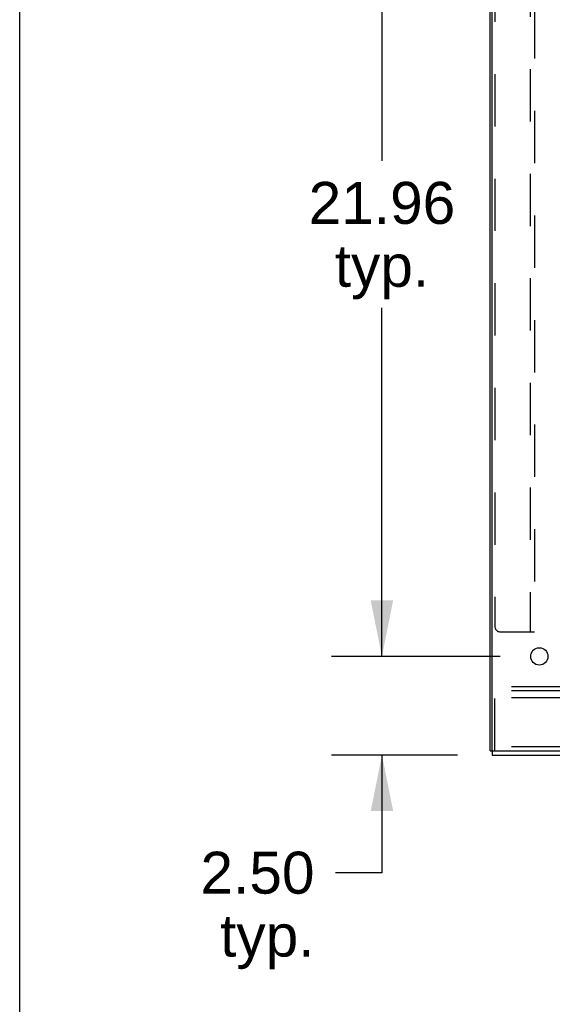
# Model space of a CAD drawing. Header units: inches. Extents: x 0 to 241, y 0 to 156.
# Tile 1 of 70: x 0 to 13, y 37 to 62. Entities that reach past the tile are written whole.
import ezdxf

# ---------------------------------------------------------------- set-up
doc = ezdxf.new("R2010")
doc.units = ezdxf.units.IN
doc.header["$LTSCALE"] = 13.251942
doc.header["$MEASUREMENT"] = 0
doc.linetypes.add('HIDDEN', pattern=[0.2, 0.1, -0.1])
doc.layers.get('0').update_dxf_attribs({"linetype": 'CONTINUOUS'})
doc.layers.add('DEFAULT_2', color=8, linetype='HIDDEN')
doc.layers.add('DIMENSIONS', color=7, linetype='CONTINUOUS')
doc.styles.get("Standard").update_dxf_attribs({"font": 'arial.ttf'})
doc.dimstyles.new('DIMSTYLE_1', dxfattribs={"dimtxt": 1.06299, "dimasz": 1.41732, "dimexe": 0.09, "dimexo": 0.07, "dimgap": 0.0375, "dimtad": 0, "dimtih": 1, "dimtoh": 1, "dimzin": 4, "dimdsep": 46, "dimtxsty": 'Standard', "dimblk": '_FILLED', "dimblk1": '_FILLED', "dimblk2": '_FILLED', "dimcen": 0.09, "dimazin": 1, "dimtfac": 1, "dimtdec": 3, "dimtofl": 0, "dimtmove": 0, "dimatfit": 3, "dimldrblk": '_FILLED', "dimfxl": 0, "dimtolj": 1, "dimtzin": 4, "dimarcsym": 0})

# ---------------------------------------------------------------- blocks, each defined once
blk = doc.blocks.new('_FILLED')
at = {"color": 0, "linetype": 'ByBlock'}
blk.add_solid([(0, 0), (-1, 0.2), (-1, -0.2)], dxfattribs=at)
blk = doc.blocks.new('*D11')
at = {"layer": 'DIMENSIONS', "color": 2, "linetype": 'Continuous'}
for p, q in [((9.181, 46.007), (9.181, 48.842)), ((12.178, 46.007), (7.905, 46.007)), ((11.1, 43.507), (7.905, 43.507)), ((9.181, 43.507), (9.181, 40.524)), ((9.181, 40.524), (8.004, 40.524))]:
    blk.add_line(p, q, dxfattribs=at)
at = {"layer": 'DIMENSIONS', "color": 2, "linetype": 'Continuous', "xscale": 1.41732, "yscale": 1.41732, "zscale": 1.41732}
for p, rotation in [((9.181, 46.007), 270), ((9.181, 43.507), 90)]:
    blk.add_blockref('_FILLED', p, dxfattribs=dict(at, rotation=rotation))
at = {"layer": 'DIMENSIONS', "color": 2, "linetype": 'Continuous', "insert": (7.472, 41.056), "char_height": 1.063, "width": 2.88865, "attachment_point": 3, "line_spacing_factor": 0.9}
blk.add_mtext('2.50\\Ptyp.', dxfattribs=at)
blk = doc.blocks.new('*D12')
at = {"layer": 'DIMENSIONS', "color": 2, "linetype": 'Continuous'}
for p, q in [((12.178, 67.964), (7.905, 67.964)), ((9.181, 67.964), (9.181, 58.565)), ((9.181, 46.007), (9.181, 54.845)), ((12.178, 46.007), (7.905, 46.007))]:
    blk.add_line(p, q, dxfattribs=at)
at = {"layer": 'DIMENSIONS', "color": 2, "linetype": 'Continuous', "xscale": 1.41732, "yscale": 1.41732, "zscale": 1.41732}
for p, rotation in [((9.181, 67.964), 90), ((9.181, 46.007), 270)]:
    blk.add_blockref('_FILLED', p, dxfattribs=dict(at, rotation=rotation))
at = {"layer": 'DIMENSIONS', "color": 2, "linetype": 'Continuous', "insert": (9.181, 58.034), "char_height": 1.063, "width": 3.71454, "attachment_point": 2, "line_spacing_factor": 0.9}
blk.add_mtext('21.96\\Ptyp.', dxfattribs=at)
blk = doc.blocks.new('*D14')
at = {"layer": 'DIMENSIONS', "color": 2, "linetype": 'Continuous'}
for p, q in [((13.17, 68.956), (13.17, 72.977)), ((11.92, 71.701), (8.853, 71.701)), ((13.17, 71.701), (16.005, 71.701))]:
    blk.add_line(p, q, dxfattribs=at)
at = {"layer": 'DIMENSIONS', "color": 2, "linetype": 'Continuous', "xscale": 1.41732, "yscale": 1.41732, "zscale": 1.41732}
blk.add_blockref('_FILLED', (11.92, 71.701), dxfattribs=at)
at = {"layer": 'DIMENSIONS', "color": 2, "linetype": 'Continuous', "xscale": 1.41732, "yscale": 1.41732, "zscale": 1.41732, "rotation": 180}
blk.add_blockref('_FILLED', (13.17, 71.701), dxfattribs=at)
at = {"layer": 'DIMENSIONS', "color": 2, "linetype": 'Continuous', "insert": (8.321, 72.233), "char_height": 1.063, "width": 2.88865, "attachment_point": 3, "line_spacing_factor": 0.9}
blk.add_mtext('1.25\\Ptyp.', dxfattribs=at)
blk = doc.blocks.new('*D18')
at = {"layer": 'DIMENSIONS', "color": 2, "linetype": 'Continuous'}
for p, q in [((19.138, 45.257), (19.138, 48.619)), ((19.138, 48.619), (20.378, 48.619)), ((19.138, 43.507), (19.138, 40.672))]:
    blk.add_line(p, q, dxfattribs=at)
at = {"layer": 'DIMENSIONS', "color": 2, "linetype": 'Continuous', "xscale": 1.41732, "yscale": 1.41732, "zscale": 1.41732}
for p, rotation in [((19.138, 45.257), 270), ((19.138, 43.507), 90)]:
    blk.add_blockref('_FILLED', p, dxfattribs=dict(at, rotation=rotation))
at = {"layer": 'DIMENSIONS', "color": 2, "linetype": 'Continuous', "insert": (20.91, 49.151), "char_height": 1.063, "width": 2.88865, "attachment_point": 1, "line_spacing_factor": 0.9}
blk.add_mtext('1.75', dxfattribs=at)

msp = doc.modelspace()

# ---------------------------------------------------------------- linework, layer by layer
at = {"color": 7, "linetype": 'Continuous'}
for p, q in [((0, 0), (0, 155.905)), ((11.92, 43.611), (11.987, 43.611)), ((11.972, 43.611), (11.972, 43.507))]:
    msp.add_line(p, q, dxfattribs=at)
at = {"color": 3, "linetype": 'Continuous'}
for p, q in [((11.92, 43.611), (11.92, 114.269)), ((11.972, 43.626), (11.972, 114.254)), ((11.972, 43.507), (29.868, 43.507)), ((11.987, 43.611), (29.92, 43.611))]:
    msp.add_line(p, q, dxfattribs=at)
msp.add_circle((13.17, 46.007), 0.219, dxfattribs=at)
msp.add_arc((11.987, 43.626), 0.015, 180, 270, dxfattribs=at)
at = {"layer": 'DEFAULT_2', "color": 8, "linetype": 'HIDDEN'}
for p, q in [((12.045, 111.123), (12.045, 46.757)), ((12.941, 111.248), (12.941, 46.632)), ((13.045, 67.784), (13.045, 46.632)), ((12.17, 46.632), (13.045, 46.632)), ((27.045, 45.236), (12.045, 45.236)), ((12.045, 43.611), (12.045, 45.236)), ((27.045, 45.132), (12.045, 45.132)), ((27.045, 44.955), (12.045, 44.955)), ((27.045, 43.715), (12.045, 43.715))]:
    msp.add_line(p, q, dxfattribs=at)
msp.add_arc((12.17, 46.757), 0.125, 180, 270, dxfattribs=at)

# ---------------------------------------------------------------- dimensions: what is measured, and where the dimension line sits
at = {"layer": 'DIMENSIONS', "color": 2, "linetype": 'Continuous'}
dim = msp.add_linear_dim(base=(13.17, 71.701), p1=(11.92, 43.626), p2=(13.17, 68.886), text='<>\\Ptyp.\\P[]', dimstyle='DIMSTYLE_1', dxfattribs=at)
dim.commit()
dim.dimension.update_dxf_attribs({"geometry": '*D14', "text_midpoint": (6.877, 70.904), "dimtype": 160})
for base, p1, p2, angle, text, picture, middle in [((9.181, 67.964), (12.248, 46.007), (12.248, 67.964), 90, '<>\\Ptyp.\\P[]', '*D12', (9.181, 56.705)), ((19.138, 43.507), (13.92, 45.257), (12.092, 43.507), 270, '<>\\P[]', '*D18', (22.404, 48.613)), ((9.181, 46.007), (11.17, 43.507), (12.248, 46.007), 90, '<>\\Ptyp.\\P[]', '*D11', (6.028, 39.727))]:
    dim = msp.add_linear_dim(base=base, p1=p1, p2=p2, angle=angle, text=text, dimstyle='DIMSTYLE_1', dxfattribs=at)
    dim.commit()
    dim.dimension.update_dxf_attribs({"geometry": picture, "text_midpoint": middle, "dimtype": 160})

doc.saveas('drawing.dxf')
